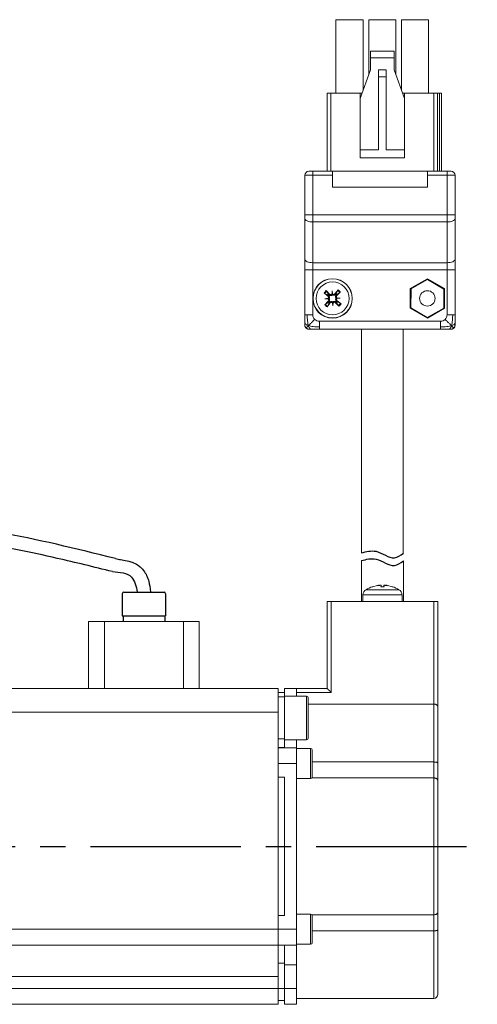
# Model space of a CAD drawing. Header units: millimetres. Extents: x -8092 to -7810, y 366 to 677.
# Tile 4 of 4: x -7868 to -7810, y 553 to 677. Entities that reach past the tile are written whole.
import ezdxf

# ---------------------------------------------------------------- set-up
doc = ezdxf.new("R2010")
doc.units = ezdxf.units.MM
doc.linetypes.add('CENTER2', pattern=[28.575, 19.05, -3.175, 3.175, -3.175])
doc.layers.add('Center', color=1, linetype='CENTER2')

msp = doc.modelspace()

# ---------------------------------------------------------------- linework, layer by layer
at = {"color": 7, "linetype": 'Continuous', "lineweight": 15}
for p, q in [((-7828.07, 668.08), (-7828.07, 677.38)), ((-7824.62, 677.38), (-7828.07, 677.38)), ((-7824.62, 668.46), (-7824.62, 677.38)), ((-7823.93, 670.4), (-7823.93, 677.38)), ((-7820.48, 677.38), (-7823.93, 677.38)), ((-7820.48, 670.4), (-7820.48, 677.38)), ((-7819.79, 668.46), (-7819.79, 677.38)), ((-7816.34, 677.38), (-7819.79, 677.38)), ((-7816.34, 668.08), (-7816.34, 677.38)), ((-7823.7, 673.38), (-7823.7, 672.53)), ((-7820.7, 673.38), (-7823.7, 673.38)), ((-7823.7, 672.53), (-7823.7, 671.03)), ((-7820.7, 672.53), (-7823.7, 672.53)), ((-7820.7, 672.53), (-7820.7, 673.38)), ((-7820.7, 671.03), (-7820.7, 672.53)), ((-7823.7, 671.03), (-7825, 667.38)), ((-7822.7, 671.03), (-7822.7, 670.16)), ((-7822.7, 671.03), (-7821.7, 671.03)), ((-7821.7, 670.16), (-7821.7, 671.03)), ((-7819.4, 667.38), (-7820.7, 671.03)), ((-7822.7, 660.88), (-7822.7, 670.16)), ((-7822.7, 670.16), (-7821.7, 670.16)), ((-7821.7, 660.88), (-7821.7, 670.16)), ((-7829.2, 668.08), (-7828.7, 668.08)), ((-7829.2, 658.18), (-7829.2, 668.08)), ((-7828.7, 668.08), (-7825, 668.08)), ((-7825, 668.08), (-7824.75, 668.08)), ((-7825, 667.38), (-7825, 668.08)), ((-7825, 667.38), (-7825, 660.88)), ((-7819.65, 668.08), (-7819.4, 668.08)), ((-7819.4, 668.08), (-7819.4, 667.38)), ((-7819.4, 668.08), (-7815.7, 668.08)), ((-7819.4, 667.38), (-7819.4, 660.88)), ((-7815.2, 668.08), (-7815.7, 668.08)), ((-7815.2, 658.18), (-7815.2, 668.08)), ((-7814.95, 668.08), (-7815.2, 668.08)), ((-7814.7, 668.08), (-7814.95, 668.08)), ((-7814.7, 658.18), (-7814.7, 668.08)), ((-7825, 660.88), (-7825, 659.88)), ((-7825, 660.88), (-7822.7, 660.88)), ((-7819.4, 659.88), (-7825, 659.88)), ((-7821.7, 660.88), (-7819.4, 660.88)), ((-7819.4, 659.88), (-7819.4, 660.88)), ((-7832, 652.65), (-7832, 657.68)), ((-7831, 657.68), (-7832, 657.68)), ((-7831.5, 658.18), (-7831, 658.18)), ((-7831, 658.18), (-7828.5, 658.18)), ((-7831, 658.18), (-7831, 657.68)), ((-7831, 652.65), (-7831, 657.68)), ((-7828.5, 657.68), (-7831, 657.68)), ((-7828.5, 657.68), (-7828.5, 658.18)), ((-7828.5, 658.18), (-7816.5, 658.18)), ((-7828.5, 656.18), (-7828.5, 657.68)), ((-7816.5, 658.18), (-7816.5, 657.68)), ((-7816.5, 658.18), (-7814, 658.18)), ((-7816.5, 657.68), (-7816.5, 656.18)), ((-7814, 657.68), (-7816.5, 657.68)), ((-7814, 657.68), (-7814, 658.18)), ((-7814, 658.18), (-7813.5, 658.18)), ((-7814, 652.65), (-7814, 657.68)), ((-7813, 657.68), (-7814, 657.68)), ((-7813, 652.65), (-7813, 657.68)), ((-7816.5, 656.18), (-7828.5, 656.18)), ((-7832, 652.65), (-7831, 652.65)), ((-7832, 647.05), (-7832, 652.2)), ((-7831, 652.65), (-7814, 652.65)), ((-7831, 652.65), (-7831, 651.76)), ((-7814, 652.65), (-7813, 652.65)), ((-7814, 651.76), (-7814, 652.65)), ((-7813, 647.05), (-7813, 652.2)), ((-7831, 651.76), (-7814, 651.76)), ((-7831, 646.6), (-7831, 651.76)), ((-7814, 651.76), (-7814, 646.6)), ((-7814, 646.6), (-7831, 646.6)), ((-7831, 645.71), (-7831, 646.6)), ((-7814, 646.6), (-7814, 645.71)), ((-7832, 645.71), (-7831, 645.71)), ((-7832, 640.01), (-7832, 645.71)), ((-7831, 645.71), (-7814, 645.71)), ((-7831, 640.01), (-7831, 645.71)), ((-7813, 645.71), (-7814, 645.71)), ((-7814, 645.71), (-7814, 640.01)), ((-7813, 640.01), (-7813, 645.71)), ((-7816.5, 644.58), (-7818.67, 643.33)), ((-7816.48, 644.48), (-7818.57, 643.3)), ((-7814.34, 643.33), (-7816.5, 644.58)), ((-7814.41, 643.26), (-7816.48, 644.48)), ((-7829.08, 642.38), (-7829.57, 642.77)), ((-7829.11, 642.52), (-7829.49, 642.71)), ((-7829.32, 643.07), (-7828.87, 642.62)), ((-7829.25, 642.99), (-7829.01, 642.63)), ((-7829.02, 642.46), (-7829.11, 642.52)), ((-7829.08, 642.38), (-7829.02, 642.46)), ((-7829.01, 642.63), (-7828.94, 642.55)), ((-7828.87, 642.62), (-7828.94, 642.55)), ((-7828.57, 642.64), (-7828.56, 643.04)), ((-7828.56, 643.04), (-7828.5, 642.64)), ((-7828.54, 642.67), (-7828.56, 643.04)), ((-7828.2, 642.65), (-7827.81, 643.15)), ((-7828.2, 642.65), (-7828.12, 642.6)), ((-7828.12, 642.6), (-7828.06, 642.69)), ((-7828.06, 642.69), (-7827.87, 643.07)), ((-7827.95, 642.59), (-7828.03, 642.51)), ((-7827.96, 642.44), (-7828.03, 642.51)), ((-7827.52, 642.89), (-7827.96, 642.44)), ((-7827.59, 642.82), (-7827.95, 642.59)), ((-7818.67, 643.33), (-7818.67, 640.83)), ((-7818.57, 643.3), (-7818.59, 640.9)), ((-7814.43, 640.86), (-7814.41, 643.26)), ((-7814.34, 640.83), (-7814.34, 643.33)), ((-7829.49, 641.27), (-7829.04, 641.71)), ((-7829.46, 642.02), (-7829.07, 642.09)), ((-7829.09, 642.05), (-7829.46, 642.02)), ((-7829.06, 642.01), (-7829.46, 642.02)), ((-7829.41, 641.34), (-7829.06, 641.57)), ((-7828.8, 641.5), (-7829.2, 641.01)), ((-7828.94, 641.47), (-7829.14, 641.09)), ((-7829.06, 641.57), (-7828.97, 641.64)), ((-7829.04, 641.71), (-7828.97, 641.64)), ((-7828.88, 641.56), (-7828.94, 641.47)), ((-7828.8, 641.5), (-7828.88, 641.56)), ((-7828.45, 641.12), (-7828.51, 641.52)), ((-7828.47, 641.49), (-7828.45, 641.12)), ((-7828.43, 641.52), (-7828.45, 641.12)), ((-7828.14, 641.54), (-7828.07, 641.61)), ((-7827.69, 641.09), (-7828.14, 641.54)), ((-7827.99, 641.53), (-7828.07, 641.61)), ((-7827.76, 641.17), (-7827.99, 641.53)), ((-7827.93, 641.78), (-7827.98, 641.7)), ((-7827.98, 641.7), (-7827.89, 641.64)), ((-7827.94, 642.15), (-7827.54, 642.13)), ((-7827.54, 642.13), (-7827.94, 642.07)), ((-7827.93, 641.78), (-7827.43, 641.38)), ((-7827.91, 642.11), (-7827.54, 642.13)), ((-7827.89, 641.64), (-7827.51, 641.44)), ((-7832, 639.01), (-7832, 640.01)), ((-7818.67, 640.83), (-7816.5, 639.58)), ((-7818.59, 640.9), (-7816.52, 639.68)), ((-7816.52, 639.68), (-7814.43, 640.86)), ((-7816.5, 639.58), (-7814.34, 640.83)), ((-7813, 640.01), (-7813, 639.01)), ((-7814.84, 639.18), (-7830.17, 639.18)), ((-7831.93, 638.42), (-7831.85, 638.33)), ((-7830.17, 638.18), (-7831.17, 638.18)), ((-7814.84, 638.18), (-7830.17, 638.18)), ((-7824.85, 638.18), (-7824.85, 609.84)), ((-7819.55, 609.81), (-7819.55, 638.18)), ((-7813.84, 638.18), (-7814.84, 638.18)), ((-7813.25, 638.25), (-7813.15, 638.33)), ((-7824.84, 608.87), (-7824.84, 603.68)), ((-7819.54, 603.68), (-7819.54, 608.83)), ((-7822.81, 605.73), (-7823.44, 605.57)), ((-7823.41, 605.57), (-7823.43, 605.57)), ((-7822.86, 605.66), (-7822.6, 605.74)), ((-7822.55, 605.74), (-7822.86, 605.66)), ((-7822.61, 605.74), (-7822.6, 605.74)), ((-7822.6, 605.74), (-7822.6, 605.74)), ((-7822.6, 605.73), (-7822.55, 605.74)), ((-7822.6, 605.74), (-7822.6, 605.74)), ((-7822.37, 605.57), (-7822.34, 605.73)), ((-7821.98, 605.57), (-7822.37, 605.57)), ((-7821.98, 605.57), (-7822.37, 605.57)), ((-7822.32, 605.57), (-7822.34, 605.73)), ((-7822.34, 605.73), (-7822.34, 605.73)), ((-7822.02, 605.73), (-7822.03, 605.57)), ((-7822.02, 605.73), (-7821.98, 605.57)), ((-7821.5, 605.66), (-7821.81, 605.74)), ((-7821.75, 605.74), (-7821.5, 605.66)), ((-7820.91, 605.57), (-7821.55, 605.73)), ((-7820.93, 605.57), (-7820.94, 605.57)), ((-7829.18, 592.68), (-7829.18, 603.68)), ((-7829.18, 603.68), (-7828.68, 603.68)), ((-7828.68, 592.18), (-7828.68, 603.68)), ((-7828.68, 603.68), (-7815.68, 603.68)), ((-7824.65, 604.54), (-7824.68, 603.68)), ((-7819.68, 603.68), (-7819.71, 604.54)), ((-7815.68, 590.71), (-7815.68, 603.68)), ((-7815.18, 603.68), (-7815.68, 603.68)), ((-7815.18, 590.36), (-7815.18, 603.68)), ((-7859.38, 592.68), (-7859.38, 601.18)), ((-7859.38, 601.18), (-7857.38, 601.18)), ((-7857.38, 592.68), (-7857.38, 601.18)), ((-7857.38, 601.18), (-7847.38, 601.18)), ((-7847.38, 592.68), (-7847.38, 601.18)), ((-7847.38, 601.18), (-7845.38, 601.18)), ((-7845.38, 592.68), (-7845.38, 601.18)), ((-7835.38, 592.68), (-7870.38, 592.68)), ((-7835.38, 589.68), (-7835.38, 592.68)), ((-7834.58, 592.68), (-7833.08, 592.68)), ((-7834.58, 591.69), (-7834.58, 592.68)), ((-7833.08, 591.69), (-7833.08, 592.68)), ((-7833.08, 592.68), (-7829.18, 592.68)), ((-7835.38, 592.18), (-7834.58, 592.18)), ((-7834.58, 591.6), (-7835.38, 591.6)), ((-7831.78, 591.69), (-7834.58, 591.69)), ((-7834.58, 586.19), (-7834.58, 591.69)), ((-7833.08, 592.18), (-7828.68, 592.18)), ((-7815.68, 590.71), (-7831.58, 590.71)), ((-7815.68, 583.37), (-7815.68, 590.71)), ((-7870.38, 589.68), (-7835.38, 589.68)), ((-7835.38, 562.18), (-7835.38, 589.68)), ((-7835.38, 586.28), (-7834.58, 586.28)), ((-7834.58, 586.19), (-7831.78, 586.19)), ((-7834.58, 585.19), (-7834.58, 586.17)), ((-7833.08, 586.17), (-7833.08, 585.18)), ((-7835.38, 585.19), (-7834.58, 585.19)), ((-7835.38, 585.18), (-7833.08, 585.18)), ((-7833.08, 583.18), (-7833.08, 585.18)), ((-7831.28, 585.08), (-7833.08, 585.08)), ((-7835.38, 583.18), (-7835.38, 581.43)), ((-7833.08, 583.18), (-7835.38, 583.18)), ((-7833.08, 562.18), (-7833.08, 583.18)), ((-7831.08, 583.37), (-7815.68, 583.37)), ((-7815.68, 583.37), (-7815.68, 581.35)), ((-7834.58, 581.43), (-7835.38, 581.43)), ((-7834.58, 563.93), (-7834.58, 581.43)), ((-7833.08, 581.28), (-7831.28, 581.28)), ((-7815.68, 581.35), (-7831.12, 581.35)), ((-7815.68, 564.01), (-7815.68, 581.35)), ((-7834.58, 563.93), (-7835.38, 563.93)), ((-7835.38, 563.93), (-7835.38, 562.18)), ((-7831.28, 564.08), (-7833.08, 564.08)), ((-7831.12, 564.01), (-7815.68, 564.01)), ((-7815.68, 564.01), (-7815.68, 561.99)), ((-7835.38, 562.18), (-7870.38, 562.18)), ((-7835.38, 562.18), (-7833.08, 562.18)), ((-7835.38, 562.18), (-7835.38, 560.18)), ((-7833.08, 560.18), (-7833.08, 562.18)), ((-7815.68, 561.99), (-7831.08, 561.99)), ((-7870.38, 560.18), (-7835.38, 560.18)), ((-7835.38, 560.18), (-7833.08, 560.18)), ((-7835.38, 560.18), (-7835.38, 556.18)), ((-7834.58, 557.68), (-7834.58, 560.18)), ((-7833.08, 560.28), (-7831.28, 560.28)), ((-7833.08, 557.68), (-7833.08, 560.18)), ((-7835.38, 557.89), (-7834.58, 557.89)), ((-7834.58, 557.68), (-7833.08, 557.68)), ((-7834.58, 554.68), (-7834.58, 557.68)), ((-7833.08, 554.68), (-7833.08, 557.68)), ((-7835.38, 556.18), (-7870.08, 556.18)), ((-7835.38, 556.18), (-7835.38, 554.68)), ((-7835.38, 554.68), (-7870.38, 554.68)), ((-7835.38, 554.68), (-7834.58, 554.68)), ((-7835.38, 552.68), (-7835.38, 554.68)), ((-7834.58, 554.68), (-7833.08, 554.68)), ((-7834.58, 552.68), (-7834.58, 554.68)), ((-7833.08, 552.68), (-7833.08, 554.68)), ((-7835.38, 552.68), (-7870.38, 552.68)), ((-7835.38, 553.18), (-7834.58, 553.18)), ((-7834.58, 552.68), (-7833.08, 552.68)), ((-7833.08, 553.43), (-7815.68, 553.43))]:
    msp.add_line(p, q, dxfattribs=at)
at = {"color": 8, "linetype": 'Continuous', "lineweight": 15}
for p, q in [((-7828.7, 658.18), (-7828.7, 668.08)), ((-7815.7, 658.18), (-7815.7, 668.08)), ((-7814.95, 668.08), (-7814.95, 658.18)), ((-7822.18, 605.19), (-7824.27, 605.19)), ((-7823.44, 605.57), (-7823.46, 605.57)), ((-7822.34, 605.73), (-7822.32, 605.57)), ((-7820.09, 605.19), (-7822.18, 605.19)), ((-7822.02, 605.73), (-7822.03, 605.57)), ((-7820.9, 605.57), (-7820.91, 605.57)), ((-7822.18, 604.54), (-7824.65, 604.54)), ((-7819.71, 604.54), (-7822.18, 604.54)), ((-7831.78, 586.19), (-7831.78, 591.69)), ((-7831.28, 581.28), (-7831.28, 585.08)), ((-7831.28, 560.28), (-7831.28, 564.08)), ((-7815.68, 553.43), (-7815.68, 561.99))]:
    msp.add_line(p, q, dxfattribs=at)
for p, q in [((-7854.93, 604.88), (-7849.83, 604.88)), ((-7855.13, 604.68), (-7855.13, 601.88)), ((-7849.63, 604.68), (-7849.63, 601.88)), ((-7855.13, 601.88), (-7849.63, 601.88)), ((-7855.03, 601.88), (-7855.03, 601.18)), ((-7849.73, 601.88), (-7849.73, 601.18))]:
    msp.add_line(p, q)
at = {"color": 7, "linetype": 'Continuous', "lineweight": 15, "flags": 128}
for points in [[(-7831, 651.76), (-7831.2, 651.77), (-7831.38, 651.79), (-7831.56, 651.83), (-7831.71, 651.89), (-7831.83, 651.96), (-7831.93, 652.03), (-7831.98, 652.12), (-7832, 652.2)], [(-7813, 652.2), (-7813.02, 652.12), (-7813.08, 652.03), (-7813.17, 651.96), (-7813.29, 651.89), (-7813.45, 651.83), (-7813.62, 651.79), (-7813.81, 651.77), (-7814, 651.76)], [(-7832, 647.05), (-7831.98, 646.96), (-7831.93, 646.88), (-7831.83, 646.8), (-7831.71, 646.73), (-7831.56, 646.68), (-7831.38, 646.64), (-7831.2, 646.61), (-7831, 646.6)], [(-7814, 646.6), (-7813.81, 646.61), (-7813.62, 646.64), (-7813.45, 646.68), (-7813.29, 646.73), (-7813.17, 646.8), (-7813.08, 646.88), (-7813.02, 646.96), (-7813, 647.05)], [(-7828.68, 592.18), (-7828.78, 592.28), (-7828.87, 592.37), (-7828.96, 592.46), (-7829.03, 592.53), (-7829.09, 592.59), (-7829.14, 592.64), (-7829.17, 592.67), (-7829.18, 592.68)]]:
    msp.add_lwpolyline(points, dxfattribs=at)
at = {"color": 7, "linetype": 'Continuous', "lineweight": 15}
for centre, radius in [((-7828.5, 642.08), 2.5), ((-7828.5, 642.08), 2.47), ((-7828.5, 642.08), 2.09), ((-7816.5, 642.08), 0.974)]:
    msp.add_circle(centre, radius, dxfattribs=at)
for centre, radius, start, end in [((-7831.5, 657.68), 0.5, 90, 180), ((-7813.5, 657.68), 0.5, 0, 90), ((-7828.5, 642.08), 1.28, 129.5154, 147.0737), ((-7828.5, 642.08), 1.17, 129.3199, 147.2692), ((-7828.5, 642.08), 0.751, 132.4741, 144.115), ((-7828.5, 642.08), 0.751, 42.4741, 54.115), ((-7828.5, 642.08), 1.17, 39.3199, 57.2692), ((-7828.5, 642.08), 1.28, 39.5154, 57.0737), ((-7828.5, 642.08), 1.28, 219.5154, 237.0737), ((-7828.5, 642.08), 1.17, 219.3199, 237.2692), ((-7828.5, 642.08), 0.751, 222.4741, 234.115), ((-7828.5, 642.08), 0.751, 312.4741, 324.115), ((-7828.5, 642.08), 1.17, 309.3199, 327.2692), ((-7828.5, 642.08), 1.28, 309.5154, 327.0737), ((-7831.5, 638.68), 0.5, 180, 246.6499), ((-7813.5, 638.68), 0.5, 270, 336.6499), ((-7823.85, 604.51), 0.8, 121.4697, 178), ((-7822.18, 601.78), 4, 108.6381, 121.4697), ((-7823.43, 605.49), 0.086, 90, 108.6381), ((-7820.93, 605.49), 0.086, 71.3619, 90), ((-7822.18, 601.78), 4, 58.5303, 71.3619), ((-7820.51, 604.51), 0.8, 2, 58.5303), ((-7831.78, 591.49), 0.2, 0, 90), ((-7831.78, 586.39), 0.2, 270, 0), ((-7831.28, 584.88), 0.2, 0, 90), ((-7831.28, 581.48), 0.2, 270, 0), ((-7831.28, 563.88), 0.2, 0, 90), ((-7831.28, 560.48), 0.2, 270, 0), ((-7815.68, 553.93), 0.5, 270, 0)]:
    msp.add_arc(centre, radius, start, end, dxfattribs=at)
for centre, start, end in [((-7854.93, 604.68), 90, 180), ((-7849.83, 604.68), 0, 90)]:
    msp.add_arc(centre, 0.2, start, end)
for centre, major_axis, start_param, end_param in [((-7828.65, 642.75), (0.15, -0.001), 5.27877, 5.611566), ((-7828.43, 642.76), (0.149, 0.018), 3.813212, 4.146008), ((-7829.18, 642.15), (-0.018, 0.149), 3.813212, 4.146008), ((-7829.17, 641.93), (0.001, 0.15), 5.27877, 5.611566), ((-7828.58, 641.4), (0.149, 0.018), 0.67162, 1.004415), ((-7828.35, 641.41), (0.15, -0.001), 2.137178, 2.469973), ((-7827.83, 642.23), (0.001, 0.15), 2.137178, 2.469973), ((-7827.82, 642.01), (-0.018, 0.149), 0.67162, 1.004415)]:
    msp.add_ellipse(centre, major_axis=major_axis, ratio=0.868224, start_param=start_param, end_param=end_param, dxfattribs=at)
for points, knots in [([(-7832, 652.2), (-7832, 652.28), (-7832, 652.42), (-7832, 652.57), (-7832, 652.65)], [0, 0, 0, 0, 0.500004, 1, 1, 1, 1]), ([(-7813, 652.65), (-7813, 652.57), (-7813, 652.42), (-7813, 652.28), (-7813, 652.2)], [0, 0, 0, 0, 0.499996, 1, 1, 1, 1]), ([(-7832, 645.71), (-7832, 645.94), (-7832, 646.41), (-7832, 646.83), (-7832, 647.05)], [0, 0, 0, 0, 0.500001, 1, 1, 1, 1]), ([(-7813, 647.05), (-7813, 646.83), (-7813, 646.41), (-7813, 645.94), (-7813, 645.71)], [0, 0, 0, 0, 0.499999, 1, 1, 1, 1]), ([(-7829.57, 642.77), (-7829.57, 642.77), (-7829.55, 642.76), (-7829.53, 642.74), (-7829.51, 642.72), (-7829.5, 642.72), (-7829.49, 642.71), (-7829.49, 642.71)], [0, 0, 0, 0, 0.235666, 0.471389, 0.706073, 0.939644, 1, 1, 1, 1]), ([(-7829.25, 642.99), (-7829.25, 642.99), (-7829.25, 643), (-7829.27, 643.02), (-7829.29, 643.04), (-7829.31, 643.06), (-7829.31, 643.06), (-7829.32, 643.07)], [0, 0, 0, 0, 0.233464, 0.466999, 0.700401, 0.934623, 1, 1, 1, 1]), ([(-7829.07, 642.09), (-7829.05, 642.1), (-7829.02, 642.13), (-7829, 642.2), (-7829, 642.26), (-7829.02, 642.32), (-7829.05, 642.36), (-7829.07, 642.38), (-7829.08, 642.38)], [0, 0, 0, 0, 0.192215, 0.38449, 0.575496, 0.766781, 0.960069, 1, 1, 1, 1]), ([(-7828.95, 642.05), (-7828.94, 642.07), (-7828.91, 642.12), (-7828.89, 642.19), (-7828.9, 642.27), (-7828.92, 642.35), (-7828.97, 642.41), (-7829, 642.44), (-7829.02, 642.46)], [0, 0, 0, 0, 0.1596431, 0.320189, 0.4650692, 0.6624736, 0.8636046, 1, 1, 1, 1]), ([(-7828.94, 642.55), (-7828.91, 642.52), (-7828.85, 642.48), (-7828.76, 642.45), (-7828.67, 642.45), (-7828.6, 642.47), (-7828.55, 642.51), (-7828.53, 642.52), (-7828.53, 642.53)], [0, 0, 0, 0, 0.279098, 0.488173, 0.650352, 0.81343, 0.958195, 1, 1, 1, 1]), ([(-7828.87, 642.62), (-7828.85, 642.6), (-7828.82, 642.57), (-7828.75, 642.56), (-7828.69, 642.56), (-7828.63, 642.59), (-7828.59, 642.62), (-7828.57, 642.64), (-7828.57, 642.64)], [0, 0, 0, 0, 0.196376, 0.392864, 0.586837, 0.778446, 0.969376, 1, 1, 1, 1]), ([(-7828.54, 642.67), (-7828.53, 642.65), (-7828.53, 642.59), (-7828.53, 642.55), (-7828.53, 642.53)], [0, 0, 0, 0, 0.377073, 1, 1, 1, 1]), ([(-7828.53, 642.53), (-7828.51, 642.52), (-7828.47, 642.49), (-7828.39, 642.47), (-7828.31, 642.47), (-7828.23, 642.5), (-7828.17, 642.54), (-7828.14, 642.58), (-7828.12, 642.6)], [0, 0, 0, 0, 0.159643, 0.320175, 0.46507, 0.662462, 0.863604, 1, 1, 1, 1]), ([(-7828.5, 642.64), (-7828.48, 642.63), (-7828.45, 642.6), (-7828.38, 642.58), (-7828.32, 642.58), (-7828.26, 642.6), (-7828.22, 642.63), (-7828.2, 642.65), (-7828.2, 642.65)], [0, 0, 0, 0, 0.192217, 0.384472, 0.575502, 0.766782, 0.960085, 1, 1, 1, 1]), ([(-7828.03, 642.51), (-7828.06, 642.48), (-7828.11, 642.43), (-7828.13, 642.34), (-7828.13, 642.25), (-7828.11, 642.18), (-7828.08, 642.13), (-7828.06, 642.11), (-7828.05, 642.11)], [0, 0, 0, 0, 0.279079, 0.488168, 0.650332, 0.81342, 0.958185, 1, 1, 1, 1]), ([(-7827.96, 642.44), (-7827.98, 642.43), (-7828.01, 642.39), (-7828.02, 642.33), (-7828.02, 642.26), (-7828, 642.2), (-7827.97, 642.17), (-7827.95, 642.15), (-7827.94, 642.15)], [0, 0, 0, 0, 0.196384, 0.392862, 0.586829, 0.778433, 0.96936, 1, 1, 1, 1]), ([(-7827.81, 643.15), (-7827.81, 643.14), (-7827.82, 643.13), (-7827.84, 643.11), (-7827.86, 643.09), (-7827.86, 643.07), (-7827.87, 643.07), (-7827.87, 643.07)], [0, 0, 0, 0, 0.235669, 0.47136, 0.706048, 0.939643, 1, 1, 1, 1]), ([(-7827.52, 642.89), (-7827.52, 642.89), (-7827.54, 642.87), (-7827.56, 642.85), (-7827.58, 642.84), (-7827.59, 642.83), (-7827.59, 642.82), (-7827.59, 642.82)], [0, 0, 0, 0, 0.235688, 0.47142, 0.706056, 0.939611, 1, 1, 1, 1]), ([(-7829.49, 641.27), (-7829.48, 641.27), (-7829.47, 641.29), (-7829.45, 641.31), (-7829.43, 641.32), (-7829.42, 641.33), (-7829.41, 641.33), (-7829.41, 641.34)], [0, 0, 0, 0, 0.235688, 0.471379, 0.706055, 0.939635, 1, 1, 1, 1]), ([(-7829.2, 641.01), (-7829.19, 641.01), (-7829.18, 641.03), (-7829.16, 641.05), (-7829.15, 641.07), (-7829.14, 641.09), (-7829.14, 641.09), (-7829.14, 641.09)], [0, 0, 0, 0, 0.235676, 0.471398, 0.706082, 0.939618, 1, 1, 1, 1]), ([(-7829.09, 642.05), (-7829.07, 642.05), (-7829.01, 642.05), (-7828.98, 642.05), (-7828.95, 642.05)], [0, 0, 0, 0, 0.377073, 1, 1, 1, 1]), ([(-7829.04, 641.71), (-7829.03, 641.73), (-7829, 641.77), (-7828.98, 641.83), (-7828.98, 641.9), (-7829.01, 641.96), (-7829.04, 641.99), (-7829.06, 642.01), (-7829.06, 642.01)], [0, 0, 0, 0, 0.196388, 0.392848, 0.586835, 0.778438, 0.969377, 1, 1, 1, 1]), ([(-7828.97, 641.64), (-7828.95, 641.67), (-7828.9, 641.73), (-7828.87, 641.82), (-7828.87, 641.91), (-7828.9, 641.98), (-7828.93, 642.03), (-7828.95, 642.05), (-7828.95, 642.05)], [0, 0, 0, 0, 0.2790974, 0.4881858, 0.6503495, 0.8134411, 0.958206, 1, 1, 1, 1]), ([(-7828.48, 641.63), (-7828.5, 641.64), (-7828.54, 641.67), (-7828.61, 641.69), (-7828.69, 641.69), (-7828.77, 641.66), (-7828.84, 641.62), (-7828.87, 641.58), (-7828.88, 641.56)], [0, 0, 0, 0, 0.159651, 0.320197, 0.465078, 0.662469, 0.863604, 1, 1, 1, 1]), ([(-7828.51, 641.52), (-7828.52, 641.53), (-7828.56, 641.56), (-7828.62, 641.58), (-7828.68, 641.58), (-7828.75, 641.56), (-7828.78, 641.53), (-7828.8, 641.51), (-7828.8, 641.5)], [0, 0, 0, 0, 0.192212, 0.38447, 0.575496, 0.766771, 0.960069, 1, 1, 1, 1]), ([(-7828.07, 641.61), (-7828.1, 641.64), (-7828.15, 641.68), (-7828.24, 641.71), (-7828.33, 641.71), (-7828.4, 641.68), (-7828.45, 641.65), (-7828.47, 641.63), (-7828.48, 641.63)], [0, 0, 0, 0, 0.279089, 0.488177, 0.65034, 0.813432, 0.958196, 1, 1, 1, 1]), ([(-7828.47, 641.49), (-7828.47, 641.51), (-7828.47, 641.57), (-7828.47, 641.61), (-7828.48, 641.63)], [0, 0, 0, 0, 0.377073, 1, 1, 1, 1]), ([(-7828.14, 641.54), (-7828.15, 641.56), (-7828.19, 641.58), (-7828.25, 641.6), (-7828.32, 641.6), (-7828.38, 641.57), (-7828.41, 641.54), (-7828.43, 641.52), (-7828.43, 641.52)], [0, 0, 0, 0, 0.196372, 0.392851, 0.586841, 0.778446, 0.969373, 1, 1, 1, 1]), ([(-7828.05, 642.11), (-7828.07, 642.08), (-7828.09, 642.04), (-7828.11, 641.97), (-7828.11, 641.89), (-7828.08, 641.81), (-7828.04, 641.74), (-7828, 641.71), (-7827.98, 641.7)], [0, 0, 0, 0, 0.159652, 0.320185, 0.465082, 0.662475, 0.863612, 1, 1, 1, 1]), ([(-7827.91, 642.11), (-7827.94, 642.11), (-7827.99, 642.11), (-7828.03, 642.11), (-7828.05, 642.11)], [0, 0, 0, 0, 0.377073, 1, 1, 1, 1]), ([(-7827.94, 642.07), (-7827.95, 642.06), (-7827.98, 642.02), (-7828, 641.96), (-7828, 641.9), (-7827.98, 641.84), (-7827.95, 641.8), (-7827.93, 641.78), (-7827.93, 641.78)], [0, 0, 0, 0, 0.192196, 0.384469, 0.575496, 0.766752, 0.960069, 1, 1, 1, 1]), ([(-7827.69, 641.09), (-7827.7, 641.1), (-7827.71, 641.11), (-7827.73, 641.13), (-7827.75, 641.15), (-7827.75, 641.17), (-7827.76, 641.17), (-7827.76, 641.17)], [0, 0, 0, 0, 0.235728, 0.471417, 0.706051, 0.939628, 1, 1, 1, 1]), ([(-7827.43, 641.38), (-7827.44, 641.39), (-7827.45, 641.4), (-7827.47, 641.42), (-7827.5, 641.43), (-7827.51, 641.44), (-7827.51, 641.44), (-7827.51, 641.44)], [0, 0, 0, 0, 0.23571, 0.471394, 0.706031, 0.939619, 1, 1, 1, 1]), ([(-7832, 640.01), (-7832, 640.01), (-7831.99, 640.01), (-7831.93, 640.01), (-7831.84, 640.01), (-7831.75, 640.01), (-7831.71, 640.01)], [0, 0, 0, 0, 0.250001, 0.499999, 0.750004, 1, 1, 1, 1]), ([(-7831.71, 640.01), (-7831.66, 640.01), (-7831.56, 640.01), (-7831.39, 640.01), (-7831.2, 640.01), (-7831.07, 640.01), (-7831, 640.01)], [0, 0, 0, 0, 0.250002, 0.500007, 0.750005, 1, 1, 1, 1]), ([(-7831.55, 638.63), (-7831.57, 638.71), (-7831.63, 638.9), (-7831.69, 639.37), (-7831.7, 639.75), (-7831.71, 640.01)], [0, 0, 0, 0, 0.1809627, 0.4450338, 1, 1, 1, 1]), ([(-7830.76, 639.42), (-7830.83, 639.51), (-7830.97, 639.68), (-7830.99, 639.9), (-7831, 640.01)], [0, 0, 0, 0, 0.500008, 1, 1, 1, 1]), ([(-7814, 640.01), (-7814.01, 639.9), (-7814.04, 639.68), (-7814.18, 639.51), (-7814.25, 639.42)], [0, 0, 0, 0, 0.499992, 1, 1, 1, 1]), ([(-7814, 640.01), (-7813.94, 640.01), (-7813.81, 640.01), (-7813.62, 640.01), (-7813.44, 640.01), (-7813.34, 640.01), (-7813.29, 640.01)], [0, 0, 0, 0, 0.249995, 0.500002, 0.749999, 1, 1, 1, 1]), ([(-7813.29, 640.01), (-7813.3, 639.84), (-7813.3, 639.52), (-7813.35, 639.12), (-7813.39, 638.82), (-7813.43, 638.69), (-7813.45, 638.63)], [0, 0, 0, 0, 0.366245, 0.679929, 0.862724, 1, 1, 1, 1]), ([(-7813.29, 640.01), (-7813.25, 640.01), (-7813.16, 640.01), (-7813.07, 640.01), (-7813.01, 640.01), (-7813.01, 640.01), (-7813, 640.01)], [0, 0, 0, 0, 0.250001, 0.5, 0.750001, 1, 1, 1, 1]), ([(-7832, 639.01), (-7831.99, 638.96), (-7831.97, 638.86), (-7831.85, 638.76), (-7831.71, 638.68), (-7831.6, 638.65), (-7831.55, 638.63)], [0, 0, 0, 0, 0.325708, 0.62359, 0.819139, 1, 1, 1, 1]), ([(-7832, 638.68), (-7832, 638.68), (-7832, 638.68), (-7832, 638.7), (-7832, 638.76), (-7832, 638.87), (-7832, 638.96), (-7832, 639.01)], [0, 0, 0, 0, 0.102888, 0.203869, 0.418351, 0.677262, 1, 1, 1, 1]), ([(-7832, 638.68), (-7832, 638.65), (-7832, 638.58), (-7831.97, 638.49), (-7831.92, 638.4), (-7831.88, 638.35), (-7831.86, 638.33)], [0, 0, 0, 0, 0.249996, 0.499996, 0.750015, 1, 1, 1, 1]), ([(-7831.84, 638.34), (-7831.84, 638.34), (-7831.83, 638.35), (-7831.74, 638.44), (-7831.62, 638.56), (-7831.55, 638.63)], [0, 0, 0, 0, 0.212895, 0.561827, 1, 1, 1, 1]), ([(-7831.55, 638.63), (-7831.5, 638.68), (-7831.38, 638.8), (-7831.11, 639.07), (-7830.89, 639.29), (-7830.76, 639.42)], [0, 0, 0, 0, 0.228879, 0.527151, 1, 1, 1, 1]), ([(-7831.55, 638.63), (-7831.47, 638.61), (-7831.28, 638.55), (-7830.81, 638.49), (-7830.43, 638.48), (-7830.17, 638.47)], [0, 0, 0, 0, 0.180958, 0.445033, 1, 1, 1, 1]), ([(-7831.17, 638.18), (-7831.22, 638.19), (-7831.33, 638.21), (-7831.43, 638.33), (-7831.5, 638.47), (-7831.54, 638.58), (-7831.55, 638.63)], [0, 0, 0, 0, 0.325708, 0.623594, 0.819146, 1, 1, 1, 1]), ([(-7830.17, 639.18), (-7830.28, 639.19), (-7830.5, 639.21), (-7830.67, 639.35), (-7830.76, 639.42)], [0, 0, 0, 0, 0.500006, 1, 1, 1, 1]), ([(-7830.17, 639.18), (-7830.17, 639.11), (-7830.17, 638.98), (-7830.17, 638.79), (-7830.17, 638.62), (-7830.17, 638.52), (-7830.17, 638.47)], [0, 0, 0, 0, 0.250004, 0.500002, 0.749999, 1, 1, 1, 1]), ([(-7830.17, 638.47), (-7830.17, 638.43), (-7830.17, 638.34), (-7830.17, 638.25), (-7830.17, 638.19), (-7830.17, 638.18), (-7830.17, 638.18)], [0, 0, 0, 0, 0.250001, 0.5, 0.750001, 1, 1, 1, 1]), ([(-7814.25, 639.42), (-7814.33, 639.35), (-7814.5, 639.21), (-7814.72, 639.19), (-7814.84, 639.18)], [0, 0, 0, 0, 0.5, 1, 1, 1, 1]), ([(-7814.84, 638.47), (-7814.84, 638.52), (-7814.84, 638.62), (-7814.84, 638.79), (-7814.84, 638.98), (-7814.84, 639.11), (-7814.84, 639.18)], [0, 0, 0, 0, 0.250001, 0.499998, 0.749996, 1, 1, 1, 1]), ([(-7813.45, 638.63), (-7813.53, 638.61), (-7813.72, 638.55), (-7814.19, 638.49), (-7814.58, 638.48), (-7814.84, 638.47)], [0, 0, 0, 0, 0.180959, 0.445031, 1, 1, 1, 1]), ([(-7814.84, 638.18), (-7814.84, 638.18), (-7814.84, 638.19), (-7814.84, 638.25), (-7814.84, 638.34), (-7814.84, 638.43), (-7814.84, 638.47)], [0, 0, 0, 0, 0.249999, 0.5, 0.749999, 1, 1, 1, 1]), ([(-7814.25, 639.42), (-7814.16, 639.34), (-7813.99, 639.17), (-7813.71, 638.89), (-7813.54, 638.72), (-7813.45, 638.63)], [0, 0, 0, 0, 0.2886673, 0.6101494, 1, 1, 1, 1]), ([(-7813.84, 638.18), (-7813.78, 638.19), (-7813.68, 638.21), (-7813.58, 638.33), (-7813.5, 638.47), (-7813.47, 638.58), (-7813.45, 638.63)], [0, 0, 0, 0, 0.325711, 0.623594, 0.819148, 1, 1, 1, 1]), ([(-7813.45, 638.63), (-7813.39, 638.65), (-7813.25, 638.7), (-7813.11, 638.78), (-7813.02, 638.89), (-7813.01, 638.97), (-7813, 639.01)], [0, 0, 0, 0, 0.2305835, 0.4969888, 0.7437409, 1, 1, 1, 1]), ([(-7813.16, 638.34), (-7813.17, 638.34), (-7813.18, 638.35), (-7813.26, 638.44), (-7813.38, 638.56), (-7813.45, 638.63)], [0, 0, 0, 0, 0.212894, 0.561824, 1, 1, 1, 1]), ([(-7813, 638.68), (-7813, 638.65), (-7813.01, 638.58), (-7813.04, 638.49), (-7813.08, 638.4), (-7813.13, 638.35), (-7813.15, 638.33)], [0, 0, 0, 0, 0.249996, 0.499995, 0.750004, 1, 1, 1, 1]), ([(-7813, 639.01), (-7813, 638.96), (-7813, 638.87), (-7813, 638.76), (-7813, 638.7), (-7813, 638.68), (-7813, 638.68), (-7813, 638.68)], [0, 0, 0, 0, 0.322738, 0.581649, 0.796131, 0.897112, 1, 1, 1, 1]), ([(-7831.5, 638.18), (-7831.53, 638.18), (-7831.6, 638.18), (-7831.69, 638.21), (-7831.78, 638.26), (-7831.83, 638.3), (-7831.86, 638.33)], [0, 0, 0, 0, 0.250011, 0.500005, 0.749993, 1, 1, 1, 1]), ([(-7831.5, 638.18), (-7831.5, 638.18), (-7831.5, 638.18), (-7831.48, 638.18), (-7831.42, 638.18), (-7831.31, 638.18), (-7831.22, 638.18), (-7831.17, 638.18)], [0, 0, 0, 0, 0.102887, 0.203868, 0.41834, 0.677249, 1, 1, 1, 1]), ([(-7813.5, 638.18), (-7813.5, 638.18), (-7813.5, 638.18), (-7813.53, 638.18), (-7813.59, 638.18), (-7813.7, 638.18), (-7813.79, 638.18), (-7813.84, 638.18)], [0, 0, 0, 0, 0.102886, 0.203866, 0.418345, 0.677252, 1, 1, 1, 1]), ([(-7813.5, 638.18), (-7813.47, 638.18), (-7813.4, 638.18), (-7813.31, 638.21), (-7813.22, 638.26), (-7813.17, 638.3), (-7813.15, 638.33)], [0, 0, 0, 0, 0.249997, 0.499996, 0.749989, 1, 1, 1, 1]), ([(-7822.61, 605.74), (-7822.61, 605.74), (-7822.63, 605.75), (-7822.67, 605.74), (-7822.73, 605.74), (-7822.78, 605.73), (-7822.8, 605.73), (-7822.81, 605.73)], [0, 0, 0, 0, 0.238017, 0.474479, 0.711264, 0.950573, 1, 1, 1, 1]), ([(-7822.34, 605.73), (-7822.34, 605.73), (-7822.34, 605.74), (-7822.37, 605.74), (-7822.41, 605.75), (-7822.47, 605.75), (-7822.52, 605.74), (-7822.54, 605.74), (-7822.55, 605.74)], [0, 0, 0, 0, 0.1963821, 0.3928605, 0.5868424, 0.7784389, 0.9693833, 1, 1, 1, 1]), ([(-7821.81, 605.74), (-7821.83, 605.74), (-7821.87, 605.74), (-7821.93, 605.75), (-7821.98, 605.74), (-7822.01, 605.74), (-7822.02, 605.73), (-7822.02, 605.73), (-7822.02, 605.73)], [0, 0, 0, 0, 0.192202, 0.384476, 0.575499, 0.76677, 0.960071, 1, 1, 1, 1]), ([(-7821.55, 605.73), (-7821.57, 605.73), (-7821.61, 605.74), (-7821.67, 605.74), (-7821.72, 605.75), (-7821.75, 605.75), (-7821.76, 605.74), (-7821.75, 605.74), (-7821.75, 605.74)], [0, 0, 0, 0, 0.19638, 0.392849, 0.586837, 0.778441, 0.969371, 1, 1, 1, 1]), ([(-7831.58, 586.39), (-7831.58, 586.43), (-7831.58, 586.48), (-7831.58, 586.8), (-7831.58, 587.13), (-7831.58, 587.53), (-7831.58, 588.13), (-7831.58, 588.94), (-7831.58, 589.76), (-7831.58, 590.35), (-7831.58, 590.76), (-7831.58, 591.09), (-7831.58, 591.41), (-7831.58, 591.46), (-7831.58, 591.49)], [0, 0, 0, 0, 0.119722, 0.184894, 0.25, 0.315173, 0.380279, 0.5, 0.619721, 0.684894, 0.75, 0.815173, 0.880278, 1, 1, 1, 1]), ([(-7815.18, 590.36), (-7815.18, 590.4), (-7815.2, 590.48), (-7815.28, 590.58), (-7815.38, 590.64), (-7815.48, 590.68), (-7815.58, 590.7), (-7815.64, 590.71), (-7815.68, 590.71)], [0, 0, 0, 0, 0.251107, 0.501524, 0.63833, 0.765889, 0.885798, 1, 1, 1, 1]), ([(-7815.18, 583.23), (-7815.18, 584.02), (-7815.18, 585.6), (-7815.18, 587.59), (-7815.18, 589.24), (-7815.18, 589.99), (-7815.18, 590.36)], [0, 0, 0, 0, 0.2484264, 0.5, 0.7515735, 1, 1, 1, 1]), ([(-7831.08, 581.49), (-7831.08, 581.49), (-7831.08, 581.49), (-7831.08, 581.6), (-7831.08, 581.88), (-7831.08, 582.32), (-7831.08, 582.73), (-7831.08, 583.08), (-7831.08, 583.43), (-7831.08, 583.86), (-7831.08, 584.33), (-7831.08, 584.67), (-7831.08, 584.83), (-7831.08, 584.88), (-7831.08, 584.87), (-7831.08, 584.87)], [0, 0, 0, 0, 0.046344, 0.111433, 0.231154, 0.350875, 0.416065, 0.481154, 0.546344, 0.611433, 0.731154, 0.850876, 0.916065, 0.981154, 1, 1, 1, 1]), ([(-7815.18, 583.23), (-7815.18, 583.24), (-7815.18, 583.25), (-7815.22, 583.29), (-7815.29, 583.32), (-7815.4, 583.35), (-7815.52, 583.36), (-7815.62, 583.37), (-7815.68, 583.37)], [0, 0, 0, 0, 0.085258, 0.251222, 0.50088, 0.638374, 0.767245, 1, 1, 1, 1]), ([(-7815.18, 580.98), (-7815.18, 581.1), (-7815.18, 581.35), (-7815.18, 581.9), (-7815.18, 582.55), (-7815.18, 583), (-7815.18, 583.23)], [0, 0, 0, 0, 0.245249, 0.5, 0.754751, 1, 1, 1, 1]), ([(-7815.18, 580.98), (-7815.18, 581.01), (-7815.19, 581.07), (-7815.23, 581.16), (-7815.3, 581.23), (-7815.4, 581.29), (-7815.49, 581.33), (-7815.58, 581.35), (-7815.65, 581.35), (-7815.68, 581.35)], [0, 0, 0, 0, 0.163973, 0.302192, 0.500559, 0.633746, 0.761094, 0.883021, 1, 1, 1, 1]), ([(-7815.18, 564.38), (-7815.18, 565.02), (-7815.18, 566.31), (-7815.18, 568.37), (-7815.18, 570.5), (-7815.18, 572.68), (-7815.18, 574.86), (-7815.18, 576.99), (-7815.18, 579.05), (-7815.18, 580.33), (-7815.18, 580.98)], [0, 0, 0, 0, 0.12333, 0.246674, 0.373322, 0.5, 0.626648, 0.753326, 0.876655, 1, 1, 1, 1]), ([(-7831.08, 560.49), (-7831.08, 560.49), (-7831.08, 560.49), (-7831.08, 560.6), (-7831.08, 560.88), (-7831.08, 561.32), (-7831.08, 561.73), (-7831.08, 562.08), (-7831.08, 562.43), (-7831.08, 562.86), (-7831.08, 563.33), (-7831.08, 563.67), (-7831.08, 563.83), (-7831.08, 563.88), (-7831.08, 563.87), (-7831.08, 563.87)], [0, 0, 0, 0, 0.046344, 0.111433, 0.231154, 0.350875, 0.416065, 0.481154, 0.546344, 0.611432, 0.731154, 0.850876, 0.916065, 0.981154, 1, 1, 1, 1]), ([(-7815.18, 564.38), (-7815.18, 564.36), (-7815.18, 564.32), (-7815.22, 564.22), (-7815.29, 564.13), (-7815.4, 564.07), (-7815.52, 564.02), (-7815.62, 564.01), (-7815.68, 564.01)], [0, 0, 0, 0, 0.085259, 0.251224, 0.50088, 0.638374, 0.767245, 1, 1, 1, 1]), ([(-7815.18, 562.13), (-7815.18, 562.35), (-7815.18, 562.81), (-7815.18, 563.45), (-7815.18, 564.01), (-7815.18, 564.26), (-7815.18, 564.38)], [0, 0, 0, 0, 0.245249, 0.5, 0.754751, 1, 1, 1, 1]), ([(-7815.18, 562.13), (-7815.18, 562.12), (-7815.19, 562.09), (-7815.23, 562.06), (-7815.3, 562.03), (-7815.4, 562.01), (-7815.49, 562), (-7815.58, 561.99), (-7815.65, 561.99), (-7815.68, 561.99)], [0, 0, 0, 0, 0.163973, 0.302192, 0.50056, 0.633746, 0.761094, 0.883021, 1, 1, 1, 1]), ([(-7815.18, 553.93), (-7815.18, 553.95), (-7815.18, 554.01), (-7815.18, 554.43), (-7815.18, 555.11), (-7815.18, 556.06), (-7815.18, 557.27), (-7815.18, 558.7), (-7815.18, 560.32), (-7815.18, 561.52), (-7815.18, 562.13)], [0, 0, 0, 0, 0.12311, 0.246249, 0.373111, 0.5, 0.626861, 0.753751, 0.876868, 1, 1, 1, 1])]:
    msp.add_open_spline(points, degree=3, knots=knots, dxfattribs=at)
at = {"color": 0}
for points, knots in [([(-7855.98, 609.13), (-7860.99, 610.37), (-7866.16, 611.65), (-7871.03, 612.49), (-7871.4, 612.51)], [0, 0, 0, 0, 15.305878, 15.80509, 15.80509, 15.80509, 15.80509]), ([(-7856.38, 607.48), (-7858.72, 608.06), (-7861.04, 608.63), (-7865.04, 609.55), (-7866.72, 609.92), (-7869.54, 610.47), (-7870.68, 610.73), (-7871.88, 610.87), (-7871.94, 610.87), (-7871.99, 610.88)], [0, 0, 0, 0, 7.126683, 7.126683, 12.358052, 12.358052, 15.956791, 15.956791, 16.140475, 16.140475, 16.140475, 16.140475]), ([(-7855.98, 609.13), (-7855.84, 609.1), (-7855.75, 609.07), (-7855.46, 609.02), (-7855.22, 608.98), (-7854.68, 608.89), (-7854.38, 608.84), (-7853.81, 608.65), (-7853.56, 608.55), (-7853.15, 608.32), (-7853, 608.21), (-7852.63, 607.89), (-7852.45, 607.67), (-7852.16, 607.24), (-7852.06, 607.03), (-7851.89, 606.62), (-7851.83, 606.43), (-7851.67, 605.85), (-7851.61, 605.5), (-7851.55, 604.88)], [0, 0, 0, 0, 0.426595, 0.426595, 1.109256, 1.109256, 1.791916, 1.791916, 2.245444, 2.245444, 2.515595, 2.515595, 2.9206, 2.9206, 3.325604, 3.325604, 3.730608, 3.730608, 4.572094, 4.572094, 4.572094, 4.572094])]:
    msp.add_open_spline(points, degree=3, knots=knots, dxfattribs=at)
for points in [[(-7824.85, 609.84), (-7823, 610.05), (-7820.67, 609.24), (-7819.54, 609.81)], [(-7824.85, 608.87), (-7823, 609.06), (-7820.67, 608.26), (-7819.54, 608.83)]]:
    msp.add_spline(points, degree=3)
at = {"color": 0, "start_tangent": (0.959151, -0.282896)}
msp.add_spline([(-7856.38, 607.48), (-7853.96, 606.79), (-7853.22, 604.88)], degree=3, dxfattribs=at)
at = {"layer": 'Center'}
msp.add_line((-7944.88, 572.68), (-7810.18, 572.68), dxfattribs=at)

doc.saveas('drawing.dxf')
